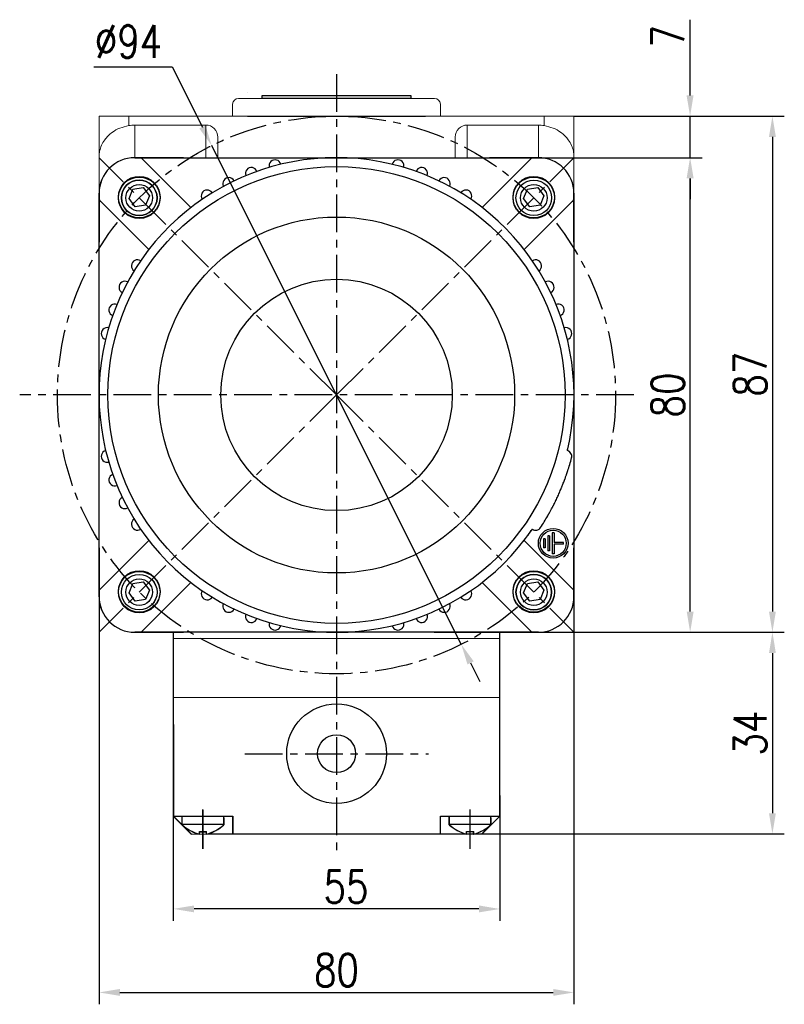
# Model space of a CAD drawing. Header units: inches. Extents: x -753 to 5070, y -3075 to 1581.
# Tile 12 of 178: x 2178 to 2306, y -2705 to -2539. Entities that reach past the tile are written whole.
import ezdxf

# ---------------------------------------------------------------- set-up
doc = ezdxf.new("R2010")
doc.units = ezdxf.units.IN
doc.header["$LTSCALE"] = 10
doc.header["$MEASUREMENT"] = 0
doc.linetypes.add('CENTER', pattern=[10.16, 6.35, -1.27, 1.27, -1.27])
for name, color, linetype in [('1轮廓实线层', 7, 'Continuous'), ('3中心线层', 1, 'CENTER'), ('7标注层', 4, 'Continuous')]:
    doc.layers.add(name, color=color, linetype=linetype)
doc.styles.add('TH_GBDIM', font='romans.shx', dxfattribs={"width": 0.8, "bigfont": 'gbcbig.shx'})
doc.dimstyles.new('TH_GBDIM', dxfattribs={"dimtxt": 3.5, "dimasz": 2.5, "dimexe": 2, "dimexo": 0, "dimgap": 1, "dimtad": 1, "dimdec": 4, "dimdsep": 46, "dimtxsty": 'TH_GBDIM', "dimcen": 0.09, "dimclrd": 4, "dimclre": 4, "dimclrt": 3, "dimadec": 0, "dimazin": 0, "dimtfac": 1, "dimtdec": 4, "dimtmove": 0, "dimatfit": 3, "dimfxl": 1, "dimtzin": 0, "dimarcsym": 0})

# ---------------------------------------------------------------- blocks, each defined once
blk = doc.blocks.new('*D416')
at = {"layer": '7标注层', "color": 4, "lineweight": -2, "transparency": 16777216}
for p, q in [((2260.82, -2561.89), (2292.52, -2561.89)), ((2290.52, -2638.39), (2290.52, -2565.39)), ((2270.95, -2641.89), (2292.52, -2641.89))]:
    blk.add_line(p, q, dxfattribs=at)
at = {"layer": '7标注层', "color": 4, "transparency": 16777216}
for points in [[(2289.94, -2565.39), (2291.11, -2565.39), (2290.52, -2561.89)], [(2289.94, -2638.39), (2291.11, -2638.39), (2290.52, -2641.89)]]:
    blk.add_solid(points, dxfattribs=at)
at = {"layer": 'Defpoints', "color": 0, "transparency": 16777216}
for p in [(2260.82, -2561.89), (2290.52, -2561.89), (2270.95, -2641.89)]:
    blk.add_point(p, dxfattribs=at)
at = {"layer": '7标注层', "color": 3, "transparency": 16777216, "insert": (2286.77, -2601.89), "char_height": 5.5, "attachment_point": 5, "rotation": 90, "style": 'TH_GBDIM'}
blk.add_mtext('{80}{}{}', dxfattribs=at)
blk = doc.blocks.new('*D417')
at = {"layer": '7标注层', "color": 4, "lineweight": -2, "transparency": 16777216}
for p, q in [((2290.51, -2551.39), (2290.51, -2538.63)), ((2270.95, -2554.89), (2292.51, -2554.89)), ((2290.51, -2561.89), (2290.51, -2554.89)), ((2272.51, -2561.89), (2292.51, -2561.89)), ((2290.51, -2565.39), (2290.51, -2568.89))]:
    blk.add_line(p, q, dxfattribs=at)
at = {"layer": '7标注层', "color": 4, "transparency": 16777216}
for points in [[(2289.92, -2551.39), (2291.09, -2551.39), (2290.51, -2554.89)], [(2289.92, -2565.39), (2291.09, -2565.39), (2290.51, -2561.89)]]:
    blk.add_solid(points, dxfattribs=at)
at = {"layer": 'Defpoints', "color": 0, "transparency": 16777216}
for p in [(2270.95, -2554.89), (2290.51, -2554.89), (2272.51, -2561.89)]:
    blk.add_point(p, dxfattribs=at)
at = {"layer": '7标注层', "color": 3, "transparency": 16777216, "insert": (2286.76, -2541.41), "char_height": 5.5, "attachment_point": 5, "rotation": 90, "style": 'TH_GBDIM'}
blk.add_mtext('{7}{}{}', dxfattribs=at)
blk = doc.blocks.new('*D418')
at = {"layer": '7标注层', "color": 4, "lineweight": -2, "transparency": 16777216}
for p, q in [((2190.05, -2546.56), (2203.28, -2546.56)), ((2203.28, -2546.56), (2208.36, -2556.72)), ((2251.97, -2643.93), (2209.93, -2559.85)), ((2253.54, -2647.06), (2255.1, -2650.19))]:
    blk.add_line(p, q, dxfattribs=at)
at = {"layer": '7标注层', "color": 4, "transparency": 16777216}
for points in [[(2208.88, -2556.46), (2207.84, -2556.98), (2209.93, -2559.85)], [(2254.06, -2646.79), (2253.01, -2647.32), (2251.97, -2643.93)]]:
    blk.add_solid(points, dxfattribs=at)
at = {"layer": 'Defpoints', "color": 0, "transparency": 16777216}
for p in [(2209.93, -2559.85), (2251.97, -2643.93)]:
    blk.add_point(p, dxfattribs=at)
at = {"layer": '7标注层', "color": 3, "transparency": 16777216, "insert": (2195.91, -2542.31), "char_height": 5.5, "attachment_point": 5, "style": 'TH_GBDIM'}
blk.add_mtext('{∅94}{}{}', dxfattribs=at)
blk = doc.blocks.new('*D419')
at = {"layer": '7标注层', "color": 4, "lineweight": -2, "transparency": 16777216}
for p, q in [((2270.95, -2554.89), (2306.38, -2554.89)), ((2304.38, -2558.39), (2304.38, -2638.39)), ((2247.41, -2641.89), (2306.38, -2641.89))]:
    blk.add_line(p, q, dxfattribs=at)
at = {"layer": '7标注层', "color": 4, "transparency": 16777216}
for points in [[(2303.8, -2558.39), (2304.96, -2558.39), (2304.38, -2554.89)], [(2303.8, -2638.39), (2304.96, -2638.39), (2304.38, -2641.89)]]:
    blk.add_solid(points, dxfattribs=at)
at = {"layer": 'Defpoints', "color": 0, "transparency": 16777216}
for p in [(2270.95, -2554.89), (2247.41, -2641.89), (2304.38, -2641.89)]:
    blk.add_point(p, dxfattribs=at)
at = {"layer": '7标注层', "color": 3, "transparency": 16777216, "insert": (2300.63, -2598.39), "char_height": 5.5, "attachment_point": 5, "rotation": 90, "style": 'TH_GBDIM'}
blk.add_mtext('{87}{}{}', dxfattribs=at)
blk = doc.blocks.new('*D404')
at = {"layer": '7标注层', "color": 4, "lineweight": -2, "transparency": 16777216}
for p, q in [((2190.95, -2631.76), (2190.95, -2704.6)), ((2270.95, -2631.76), (2270.95, -2704.6)), ((2194.45, -2702.6), (2267.45, -2702.6))]:
    blk.add_line(p, q, dxfattribs=at)
at = {"layer": '7标注层', "color": 4, "transparency": 16777216}
for points in [[(2194.45, -2702.02), (2194.45, -2703.18), (2190.95, -2702.6)], [(2267.45, -2702.02), (2267.45, -2703.18), (2270.95, -2702.6)]]:
    blk.add_solid(points, dxfattribs=at)
at = {"layer": 'Defpoints', "color": 0, "transparency": 16777216}
for p in [(2190.95, -2631.76), (2270.95, -2631.76), (2270.95, -2702.6)]:
    blk.add_point(p, dxfattribs=at)
at = {"layer": '7标注层', "color": 3, "transparency": 16777216, "insert": (2230.95, -2698.85), "char_height": 5.5, "attachment_point": 5, "style": 'TH_GBDIM'}
blk.add_mtext('80', dxfattribs=at)
blk = doc.blocks.new('*D456')
at = {"layer": '7标注层', "color": 4, "lineweight": -2, "transparency": 16777216}
for p, q in [((2258.85, -2641.89), (2306.38, -2641.89)), ((2304.38, -2645.39), (2304.38, -2672.39)), ((2249, -2675.89), (2306.38, -2675.89))]:
    blk.add_line(p, q, dxfattribs=at)
at = {"layer": '7标注层', "color": 4, "transparency": 16777216}
for points in [[(2303.8, -2645.39), (2304.96, -2645.39), (2304.38, -2641.89)], [(2303.8, -2672.39), (2304.96, -2672.39), (2304.38, -2675.89)]]:
    blk.add_solid(points, dxfattribs=at)
at = {"layer": 'Defpoints', "color": 0, "transparency": 16777216}
for p in [(2258.85, -2641.89), (2249, -2675.89), (2304.38, -2675.89)]:
    blk.add_point(p, dxfattribs=at)
at = {"layer": '7标注层', "color": 3, "transparency": 16777216, "insert": (2300.63, -2658.89), "char_height": 5.5, "attachment_point": 5, "rotation": 90, "style": 'TH_GBDIM'}
blk.add_mtext('34', dxfattribs=at)
blk = doc.blocks.new('*D457')
at = {"layer": '7标注层', "color": 4, "lineweight": -2, "transparency": 16777216}
for p, q in [((2203.45, -2669.4), (2203.45, -2690.52)), ((2258.45, -2669.41), (2258.45, -2690.53)), ((2254.95, -2688.53), (2206.95, -2688.52))]:
    blk.add_line(p, q, dxfattribs=at)
at = {"layer": '7标注层', "color": 4, "transparency": 16777216}
for points in [[(2206.95, -2687.94), (2206.95, -2689.1), (2203.45, -2688.52)], [(2254.95, -2687.94), (2254.95, -2689.11), (2258.45, -2688.53)]]:
    blk.add_solid(points, dxfattribs=at)
at = {"layer": 'Defpoints', "color": 0, "transparency": 16777216}
for p in [(2203.45, -2669.4), (2258.45, -2669.41), (2203.45, -2688.52)]:
    blk.add_point(p, dxfattribs=at)
at = {"layer": '7标注层', "color": 3, "transparency": 16777216, "insert": (2232.55, -2684.77), "char_height": 5.5, "attachment_point": 5, "rotation": 359.9908, "style": 'TH_GBDIM'}
blk.add_mtext('55', dxfattribs=at)

msp = doc.modelspace()

# ---------------------------------------------------------------- linework, layer by layer
for p, q in [((2205.2, -2561.889), (2196.95, -2561.889)), ((2205.2, -2561.889), (2213.347, -2561.889)), ((2213.347, -2561.889), (2256.699, -2561.889)), ((2264.949, -2561.889), (2256.699, -2561.889)), ((2196.005, -2568.749), (2196.656, -2567.178)), ((2196.656, -2567.178), (2198.386, -2566.921)), ((2198.386, -2566.921), (2199.427, -2568.327)), ((2262.472, -2568.749), (2263.123, -2567.178)), ((2263.123, -2567.178), (2264.853, -2566.921)), ((2264.853, -2566.921), (2265.894, -2568.327)), ((2190.95, -2567.889), (2190.95, -2576.139)), ((2197.045, -2570.154), (2196.005, -2568.749)), ((2199.427, -2568.327), (2198.776, -2569.898)), ((2263.513, -2570.154), (2262.472, -2568.749)), ((2265.894, -2568.327), (2265.243, -2569.898)), ((2270.949, -2576.139), (2270.949, -2567.889)), ((2198.776, -2569.898), (2197.045, -2570.154)), ((2265.243, -2569.898), (2263.513, -2570.154)), ((2270.949, -2576.139), (2270.949, -2584.286)), ((2190.95, -2627.639), (2190.95, -2635.888)), ((2270.949, -2635.888), (2270.949, -2627.639)), ((2196.005, -2635.216), (2196.656, -2633.646)), ((2196.656, -2633.646), (2198.386, -2633.389)), ((2198.386, -2633.389), (2199.427, -2634.795)), ((2262.472, -2635.216), (2263.123, -2633.646)), ((2263.123, -2633.646), (2264.853, -2633.389)), ((2264.853, -2633.389), (2265.894, -2634.795)), ((2197.045, -2636.622), (2196.005, -2635.216)), ((2199.427, -2634.795), (2198.776, -2636.365)), ((2263.513, -2636.622), (2262.472, -2635.216)), ((2265.894, -2634.795), (2265.243, -2636.365)), ((2198.776, -2636.365), (2197.045, -2636.622)), ((2265.243, -2636.365), (2263.513, -2636.622)), ((2196.95, -2641.888), (2205.2, -2641.888)), ((2256.699, -2641.888), (2264.949, -2641.888)), ((2258.449, -2672.506), (2258.449, -2641.889)), ((2258.451, -2672.898), (2258.449, -2641.896)), ((2203.449, -2642.922), (2258.449, -2642.89)), ((2204.949, -2674.324), (2204.949, -2672.889)), ((2204.969, -2674.346), (2204.969, -2672.911)), ((2211.949, -2674.324), (2211.949, -2672.889)), ((2211.949, -2673.192), (2211.949, -2674.324)), ((2211.969, -2674.342), (2211.969, -2672.907)), ((2211.969, -2673.21), (2211.969, -2674.342)), ((2249.949, -2674.324), (2249.949, -2672.889)), ((2249.969, -2674.321), (2249.969, -2672.886)), ((2256.949, -2674.324), (2256.949, -2672.889)), ((2256.949, -2673.192), (2256.949, -2674.324)), ((2256.969, -2674.317), (2256.969, -2672.882)), ((2256.969, -2673.185), (2256.969, -2674.317)), ((2204.949, -2674.23), (2211.949, -2674.23)), ((2204.969, -2674.252), (2211.969, -2674.248)), ((2207.849, -2675.489), (2209.049, -2675.489)), ((2207.849, -2675.917), (2207.849, -2675.489)), ((2209.049, -2675.917), (2209.049, -2675.489)), ((2249.949, -2674.23), (2256.949, -2674.23)), ((2249.969, -2674.227), (2256.969, -2674.223)), ((2252.849, -2675.489), (2254.049, -2675.489)), ((2252.849, -2675.917), (2252.849, -2675.489)), ((2252.87, -2675.484), (2254.07, -2675.484)), ((2252.87, -2675.913), (2252.87, -2675.484)), ((2254.049, -2675.917), (2254.049, -2675.489)), ((2254.07, -2675.912), (2254.07, -2675.484)), ((2207.87, -2675.509), (2209.07, -2675.509)), ((2207.87, -2675.937), (2207.87, -2675.509)), ((2209.07, -2675.937), (2209.07, -2675.509))]:
    msp.add_line(p, q)
for centre, radius in [((2197.716, -2568.538), 3.5), ((2264.183, -2568.538), 3.5), ((2264.183, -2568.655), 3), ((2197.716, -2568.655), 2.25), ((2264.183, -2568.655), 2.25), ((2197.716, -2635.005), 3.5), ((2197.716, -2635.122), 3), ((2264.183, -2635.005), 3.5), ((2197.716, -2635.122), 2.25), ((2264.183, -2635.122), 2.25)]:
    msp.add_circle(centre, radius)
at = {"extrusion": (0, 0, -1)}
for centre in [(-2197.716, -2568.655), (-2264.183, -2635.122)]:
    msp.add_circle(centre, 3, dxfattribs=at)
for centre, radius, start, end in [((2196.95, -2567.889), 6, 90, 180), ((2264.949, -2567.889), 6, 0, 90), ((2196.95, -2635.888), 6, 180, 270), ((2264.949, -2635.888), 6, 270, 0), ((2209.409, -2669.641), 6.467, 226.40085, 256.04276), ((2209.427, -2669.66), 6.467, 226.43412, 256.07602), ((2207.49, -2669.641), 6.467, 283.95724, 313.59915), ((2207.507, -2669.661), 6.467, 283.99051, 313.63241), ((2254.409, -2669.641), 6.467, 226.40085, 256.04276), ((2254.427, -2669.635), 6.467, 226.43412, 256.07602), ((2252.49, -2669.641), 6.467, 283.95724, 313.59915), ((2252.507, -2669.636), 6.467, 283.99051, 313.63241)]:
    msp.add_arc(centre, radius, start, end)
at = {"layer": '1轮廓实线层', "color": 115, "linetype": 'Continuous', "lineweight": 15}
msp.add_line((2215.954, -2550.889), (2215.949, -2550.889), dxfattribs=at)
at = {"layer": '1轮廓实线层', "color": 7, "linetype": 'Continuous', "lineweight": 15}
for p, q in [((2214.449, -2551.889), (2247.449, -2551.889)), ((2213.449, -2552.889), (2213.449, -2554.889)), ((2248.449, -2554.889), (2248.449, -2552.888)), ((2190.95, -2554.889), (2195.95, -2554.889)), ((2190.95, -2561.728), (2190.95, -2554.889)), ((2195.95, -2554.889), (2195.95, -2556.474)), ((2195.95, -2554.889), (2265.949, -2554.889)), ((2265.949, -2556.474), (2265.949, -2554.889)), ((2265.949, -2554.889), (2270.949, -2554.889)), ((2270.949, -2554.889), (2270.949, -2561.728)), ((2196.95, -2556.389), (2196.95, -2561.889)), ((2208.95, -2556.389), (2196.95, -2556.389)), ((2208.95, -2561.889), (2208.95, -2556.389)), ((2252.949, -2556.389), (2252.949, -2561.889)), ((2252.949, -2556.389), (2264.949, -2556.389)), ((2264.949, -2561.889), (2264.949, -2556.389)), ((2210.95, -2558.41), (2210.95, -2561.889)), ((2250.949, -2561.889), (2250.949, -2558.41)), ((2190.95, -2567.889), (2190.95, -2561.728)), ((2196.95, -2561.889), (2198.021, -2561.889)), ((2198.021, -2561.889), (2230.949, -2561.889)), ((2230.949, -2561.889), (2263.878, -2561.889)), ((2263.878, -2561.889), (2264.949, -2561.889)), ((2270.949, -2561.728), (2270.949, -2567.889)), ((2190.95, -2568.96), (2190.95, -2567.889)), ((2190.95, -2601.889), (2190.95, -2568.96)), ((2270.949, -2567.889), (2270.949, -2568.96)), ((2270.949, -2568.96), (2270.949, -2601.889)), ((2190.95, -2634.817), (2190.95, -2601.889)), ((2270.949, -2601.889), (2270.949, -2634.817)), ((2190.95, -2635.888), (2190.95, -2634.817)), ((2270.949, -2634.817), (2270.949, -2635.888)), ((2230.949, -2641.888), (2198.021, -2641.888)), ((2263.878, -2641.888), (2230.949, -2641.888)), ((2264.949, -2641.888), (2263.878, -2641.888))]:
    msp.add_line(p, q, dxfattribs=at)
at = {"layer": '1轮廓实线层'}
for p, q in [((2218.449, -2551.889), (2218.449, -2551.389)), ((2218.449, -2551.389), (2243.449, -2551.389)), ((2243.449, -2551.889), (2218.449, -2551.889)), ((2243.449, -2551.389), (2243.449, -2551.889)), ((2215.949, -2554.889), (2245.949, -2554.889)), ((2196.949, -2561.889), (2198.02, -2561.889)), ((2198.02, -2561.889), (2230.949, -2561.889)), ((2198.02, -2561.889), (2198.32, -2562.189)), ((2206.423, -2570.291), (2198.32, -2562.189)), ((2230.949, -2561.889), (2263.878, -2561.889)), ((2263.578, -2562.189), (2255.476, -2570.291)), ((2263.578, -2562.189), (2263.878, -2561.889)), ((2263.878, -2561.889), (2264.949, -2561.889)), ((2190.949, -2568.96), (2190.949, -2567.889)), ((2190.949, -2601.889), (2190.949, -2568.96)), ((2191.249, -2569.26), (2190.949, -2568.96)), ((2191.249, -2569.26), (2199.351, -2577.362)), ((2262.547, -2577.362), (2270.649, -2569.26)), ((2270.949, -2568.96), (2270.649, -2569.26)), ((2270.949, -2567.889), (2270.949, -2568.96)), ((2270.949, -2568.96), (2270.949, -2601.889)), ((2190.949, -2634.818), (2190.949, -2601.889)), ((2270.949, -2601.889), (2270.949, -2634.818)), ((2269.9, -2614.688), (2269.9, -2614.688)), ((2266.849, -2625.639), (2266.549, -2625.639)), ((2266.549, -2625.639), (2266.549, -2628.139)), ((2266.849, -2625.639), (2266.849, -2628.139)), ((2267.599, -2625.139), (2267.299, -2625.139)), ((2267.299, -2625.139), (2267.299, -2628.639)), ((2267.599, -2625.139), (2267.599, -2626.739)), ((2199.351, -2626.416), (2191.249, -2634.518)), ((2270.649, -2634.518), (2262.547, -2626.416)), ((2266.099, -2626.139), (2265.799, -2626.139)), ((2265.799, -2626.139), (2265.799, -2627.639)), ((2266.099, -2626.139), (2266.099, -2627.639)), ((2269.199, -2626.739), (2267.599, -2626.739)), ((2267.599, -2627.039), (2267.599, -2628.639)), ((2269.199, -2627.039), (2267.599, -2627.039)), ((2269.199, -2627.039), (2269.199, -2626.739)), ((2266.099, -2627.639), (2265.799, -2627.639)), ((2266.849, -2628.139), (2266.549, -2628.139)), ((2267.599, -2628.639), (2267.299, -2628.639)), ((2198.32, -2641.589), (2206.423, -2633.487)), ((2255.476, -2633.487), (2263.578, -2641.589)), ((2190.949, -2634.818), (2191.249, -2634.518)), ((2190.949, -2635.889), (2190.949, -2634.818)), ((2270.649, -2634.518), (2270.949, -2634.818)), ((2270.949, -2634.818), (2270.949, -2635.889)), ((2198.02, -2641.889), (2196.949, -2641.889)), ((2198.32, -2641.589), (2198.02, -2641.889)), ((2230.949, -2641.889), (2198.02, -2641.889)), ((2203.449, -2641.889), (2203.449, -2672.506)), ((2203.449, -2641.889), (2203.472, -2672.912)), ((2258.449, -2641.889), (2203.449, -2641.889)), ((2263.878, -2641.889), (2230.949, -2641.889)), ((2263.878, -2641.889), (2263.578, -2641.589)), ((2264.949, -2641.889), (2263.878, -2641.889)), ((2258.449, -2652.889), (2203.449, -2652.921)), ((2203.449, -2672.889), (2206.449, -2675.889)), ((2203.449, -2672.889), (2213.449, -2672.889)), ((2203.469, -2672.912), (2213.469, -2672.906)), ((2203.469, -2672.912), (2206.47, -2675.91)), ((2213.449, -2672.889), (2213.449, -2675.889)), ((2213.469, -2672.906), (2213.47, -2675.906)), ((2248.449, -2672.889), (2258.449, -2672.889)), ((2248.449, -2675.889), (2248.449, -2672.889)), ((2248.469, -2672.887), (2258.469, -2672.881)), ((2248.47, -2675.887), (2248.469, -2672.887)), ((2258.449, -2672.889), (2255.449, -2675.889)), ((2258.469, -2672.881), (2255.47, -2675.883)), ((2206.47, -2675.91), (2255.449, -2675.889)), ((2209.949, -2675.889), (2251.949, -2675.889))]:
    msp.add_line(p, q, dxfattribs=at)
at = {"layer": '1轮廓实线层', "color": 7}
msp.add_line((2258.449, -2652.889), (2258.449, -2641.889), dxfattribs=at)
at = {"layer": '1轮廓实线层'}
for centre, radius in [((2230.949, -2601.889), 38.5), ((2197.715, -2568.655), 3.5), ((2197.715, -2568.655), 3), ((2264.183, -2568.655), 3.5), ((2264.183, -2568.655), 3), ((2230.949, -2601.889), 30), ((2230.949, -2601.889), 19.5), ((2267.449, -2626.889), 2.5), ((2267.449, -2626.889), 2.2), ((2197.715, -2635.123), 3.5), ((2197.715, -2635.123), 3), ((2264.183, -2635.123), 3.5), ((2264.183, -2635.123), 3), ((2230.96, -2662.352), 8.4), ((2230.96, -2662.352), 3.2)]:
    msp.add_circle(centre, radius, dxfattribs=at)
at = {"layer": '1轮廓实线层', "color": 7, "linetype": 'Continuous', "lineweight": 15}
for centre, radius, start, end in [((2214.449, -2552.889), 1, 90, 180), ((2247.449, -2552.889), 1, 0, 90), ((2196.95, -2567.889), 6, 90, 180), ((2264.949, -2567.889), 6, 0, 90), ((2196.95, -2635.888), 6, 180, 270), ((2264.949, -2635.888), 6, 270, 0)]:
    msp.add_arc(centre, radius, start, end, dxfattribs=at)
at = {"layer": '1轮廓实线层'}
for centre, radius, start, end in [((2230.949, -2601.889), 40, 346.43243, 325.56757), ((2196.949, -2567.889), 6, 90, 180), ((2220.597, -2563.252), 1, 14.28378, 195.71622), ((2241.302, -2563.252), 1, 344.28378, 165.71622), ((2264.949, -2567.889), 6, 0, 90), ((2216.615, -2564.546), 1, 20.28378, 201.71622), ((2245.284, -2564.546), 1, 338.28378, 159.71622), ((2212.79, -2566.248), 1, 26.28378, 207.71622), ((2249.109, -2566.248), 1, 332.28378, 153.71622), ((2209.164, -2568.342), 1, 32.28378, 213.71622), ((2252.735, -2568.342), 1, 326.28378, 147.71622), ((2197.403, -2580.103), 1, 56.28378, 237.71622), ((2264.496, -2580.103), 1, 302.28378, 123.71622), ((2195.309, -2583.729), 1, 62.28378, 243.71622), ((2266.59, -2583.729), 1, 296.28378, 117.71622), ((2193.606, -2587.554), 1, 68.28378, 249.71622), ((2268.293, -2587.554), 1, 290.28378, 111.71622), ((2192.312, -2591.536), 1, 74.28378, 255.71622), ((2269.586, -2591.536), 1, 284.28378, 105.71622), ((2192.312, -2612.242), 1, 104.28378, 285.71622), ((2230.949, -2601.889), 38.5, 346.01062, 346.01275), ((2230.949, -2601.889), 40, 346.43243, 347.05742), ((2230.949, -2601.889), 40, 346.43243, 347.05742), ((2269.586, -2612.242), 1, 345, 75.71622), ((2230.949, -2601.889), 41, 341.8093, 345), ((2193.606, -2616.223), 1, 110.28378, 291.71622), ((2195.309, -2620.048), 1, 116.28378, 297.71622), ((2230.949, -2601.889), 41, 327, 330.1907), ((2197.403, -2623.674), 1, 122.28378, 303.71622), ((2230.949, -2601.889), 40, 323.821, 325.56757), ((2230.949, -2601.889), 40, 323.821, 325.56757), ((2230.949, -2601.889), 40, 323.821, 323.82562), ((2264.496, -2623.674), 1, 236.28378, 327), ((2209.164, -2635.436), 1, 146.28378, 327.71622), ((2252.735, -2635.436), 1, 212.28378, 33.71622), ((2196.949, -2635.889), 6, 180, 270), ((2212.79, -2637.529), 1, 152.28378, 333.71622), ((2249.109, -2637.529), 1, 206.28378, 27.71622), ((2264.949, -2635.889), 6, 270, 0), ((2216.615, -2639.232), 1, 158.28378, 339.71622), ((2245.284, -2639.232), 1, 200.28378, 21.71622), ((2220.597, -2640.526), 1, 164.28378, 345.71622), ((2241.302, -2640.526), 1, 194.28378, 15.71622)]:
    msp.add_arc(centre, radius, start, end, dxfattribs=at)
at = {"layer": '1轮廓实线层', "color": 7, "linetype": 'Continuous', "lineweight": 15}
for centre, major_axis, start_param, end_param in [((2196.95, -2562.452), (0, -6.062), 3.1415927, 3.3090407), ((2208.95, -2558.41), (0, -2.021), 1.5707963, 3.1415927), ((2252.949, -2558.41), (0, 2.021), 0, 1.5707963), ((2264.949, -2562.452), (0, 6.062), 6.1157372, 6.2831853)]:
    msp.add_ellipse(centre, major_axis=major_axis, ratio=0.9896874, start_param=start_param, end_param=end_param, dxfattribs=at)
for points, knots in [([(2195.95, -2556.474), (2195.44, -2556.596), (2194.422, -2556.839), (2193.282, -2557.5), (2192.459, -2558.19), (2191.828, -2558.927), (2191.327, -2559.794), (2191.018, -2560.753), (2190.95, -2561.407), (2190.95, -2561.724), (2190.95, -2561.728)], [0, 0, 0, 0, 0.1632796, 0.325761, 0.4399397, 0.5573936, 0.7048218, 0.8564876, 0.9983726, 1, 1, 1, 1]), ([(2270.949, -2561.728), (2270.949, -2561.724), (2270.949, -2561.407), (2270.882, -2560.762), (2270.575, -2559.803), (2270.082, -2558.941), (2269.445, -2558.196), (2268.625, -2557.504), (2267.476, -2556.839), (2266.459, -2556.596), (2265.949, -2556.474)], [0, 0, 0, 0, 0.0016274, 0.1435129, 0.2910808, 0.4426062, 0.5569336, 0.6742378, 0.8367196, 1, 1, 1, 1])]:
    msp.add_open_spline(points, degree=3, knots=knots, dxfattribs=at)
at = {"layer": '1轮廓实线层'}
msp.add_open_spline([(2266.525, -2622.27), (2266.524, -2622.271), (2266.524, -2622.271), (2266.524, -2622.271), (2266.531, -2622.259), (2266.551, -2622.225), (2266.567, -2622.196), (2266.571, -2622.19), (2266.578, -2622.176), (2266.582, -2622.17), (2266.594, -2622.148), (2266.604, -2622.132), (2266.633, -2622.08), (2266.678, -2622.001), (2266.735, -2621.899), (2266.781, -2621.815), (2266.798, -2621.786), (2266.832, -2621.724), (2266.85, -2621.692), (2266.905, -2621.592), (2266.982, -2621.45), (2267.069, -2621.29), (2267.159, -2621.121), (2267.206, -2621.032), (2267.268, -2620.915), (2267.28, -2620.891), (2267.305, -2620.843), (2267.343, -2620.771), (2267.381, -2620.697), (2267.458, -2620.546), (2267.564, -2620.339), (2267.673, -2620.12), (2267.756, -2619.951), (2267.784, -2619.894), (2267.827, -2619.807), (2267.841, -2619.778), (2267.869, -2619.72), (2267.883, -2619.69), (2267.954, -2619.543), (2268.067, -2619.306), (2268.179, -2619.063), (2268.291, -2618.818), (2268.347, -2618.694), (2268.417, -2618.537), (2268.431, -2618.506), (2268.459, -2618.443), (2268.5, -2618.35), (2268.541, -2618.257), (2268.621, -2618.071), (2268.726, -2617.825), (2268.827, -2617.582), (2268.889, -2617.431), (2268.902, -2617.401), (2268.926, -2617.341), (2268.938, -2617.311), (2268.975, -2617.221), (2268.999, -2617.162), (2269.069, -2616.987), (2269.158, -2616.759), (2269.242, -2616.542), (2269.302, -2616.383), (2269.331, -2616.305), (2269.36, -2616.229), (2269.379, -2616.178), (2269.388, -2616.153), (2269.434, -2616.029), (2269.504, -2615.839), (2269.596, -2615.582), (2269.649, -2615.429), (2269.681, -2615.339), (2269.687, -2615.321), (2269.699, -2615.286), (2269.705, -2615.269), (2269.722, -2615.219), (2269.733, -2615.187), (2269.764, -2615.096), (2269.802, -2614.985), (2269.831, -2614.898), (2269.85, -2614.842), (2269.855, -2614.824), (2269.866, -2614.792), (2269.871, -2614.778), (2269.883, -2614.739), (2269.896, -2614.701), (2269.9, -2614.688), (2269.9, -2614.688)], degree=3, knots=[0, 0, 0, 0, 0.0017158, 0.0017158, 0.0329122, 0.0641086, 0.0641086, 0.0719077, 0.0719077, 0.0797068, 0.0797068, 0.0953049, 0.0953049, 0.1265013, 0.1576977, 0.1576977, 0.1732959, 0.1732959, 0.1888941, 0.1888941, 0.2200905, 0.2512869, 0.2512869, 0.2824832, 0.2824832, 0.2902823, 0.2902823, 0.2980814, 0.3136796, 0.3136796, 0.344876, 0.3760724, 0.3760724, 0.3916706, 0.3916706, 0.3994697, 0.3994697, 0.4072688, 0.4072688, 0.4384651, 0.4696615, 0.4696615, 0.5008579, 0.5008579, 0.508657, 0.508657, 0.5164561, 0.5320543, 0.5320543, 0.5632507, 0.594447, 0.594447, 0.6022461, 0.6022461, 0.6100452, 0.6100452, 0.6256434, 0.6256434, 0.6568398, 0.6880362, 0.6880362, 0.7036344, 0.7114335, 0.7114335, 0.7192326, 0.7192326, 0.750429, 0.7816253, 0.8128217, 0.8128217, 0.8206208, 0.8206208, 0.8284199, 0.8284199, 0.8440181, 0.8440181, 0.8752145, 0.9064109, 0.9064109, 0.922009, 0.922009, 0.9376072, 0.9376072, 0.9688036, 1, 1, 1, 1], dxfattribs=at)
at = {"layer": '3中心线层', "ltscale": 0.1}
for p, q in [((2230.949, -2547.794), (2230.949, -2678.829)), ((2230.949, -2601.889), (2190.959, -2561.899)), ((2230.949, -2601.889), (2270.939, -2561.899)), ((2281.03, -2601.889), (2177.58, -2601.889)), ((2230.949, -2601.889), (2190.959, -2641.879)), ((2230.949, -2601.889), (2270.939, -2641.879)), ((2215.498, -2662.352), (2246.422, -2662.352))]:
    msp.add_line(p, q, dxfattribs=at)
at = {"layer": '3中心线层'}
for p, q in [((2208.449, -2678.399), (2208.449, -2671.778)), ((2208.471, -2678.419), (2208.467, -2671.798)), ((2253.449, -2678.399), (2253.449, -2671.778)), ((2253.471, -2678.394), (2253.467, -2671.773))]:
    msp.add_line(p, q, dxfattribs=at)
at = {"layer": '3中心线层', "ltscale": 0.1}
msp.add_circle((2230.949, -2601.889), 47, dxfattribs=at)

# ---------------------------------------------------------------- dimensions: what is measured, and where the dimension line sits
at = {"layer": '7标注层'}
dim = msp.add_diameter_dim_2p(p1=(2251.971, -2643.925), p2=(2209.928, -2559.852), text='{<>}{}{}', dimstyle='TH_GBDIM', override={"dimtxt": 5.5, "dimasz": 3.5, "dimgap": 1.5, "dimtoh": 1, "dimdec": 0}, dxfattribs=at)
dim.commit()
dim.dimension.update_dxf_attribs({"geometry": '*D418', "text_midpoint": (2195.913, -2546.559), "dimtype": 163})
for base, p1, p2, picture, middle in [((2290.505, -2554.889), (2272.512, -2561.889), (2270.949, -2554.889), '*D417', (2290.505, -2541.409)), ((2304.381, -2641.888), (2270.949, -2554.889), (2247.414, -2641.888), '*D419', (2304.381, -2598.389))]:
    dim = msp.add_linear_dim(base=base, p1=p1, p2=p2, angle=90, text='{<>}{}{}', dimstyle='TH_GBDIM', override={"dimtxt": 5.5, "dimasz": 3.5, "dimdec": 1, "dimadec": 1}, dxfattribs=at)
    dim.commit()
    dim.dimension.update_dxf_attribs({"geometry": picture, "text_midpoint": middle, "dimtype": 160})
dim = msp.add_linear_dim(base=(2290.522, -2561.889), p1=(2270.949, -2641.888), p2=(2260.824, -2561.889), angle=90, text='{<>}{}{}', dimstyle='TH_GBDIM', override={"dimtxt": 5.5, "dimasz": 3.5, "dimdec": 1, "dimadec": 1}, dxfattribs=at)
dim.commit()
dim.dimension.update_dxf_attribs({"geometry": '*D416', "text_midpoint": (2286.772, -2601.889)})
dim = msp.add_linear_dim(base=(2270.949, -2702.601), p1=(2190.95, -2631.764), p2=(2270.949, -2631.764), dimstyle='TH_GBDIM', override={"dimtxt": 5.5, "dimasz": 3.5, "dimdec": 1, "dimadec": 1}, dxfattribs=at)
dim.commit()
dim.dimension.update_dxf_attribs({"geometry": '*D404', "text_midpoint": (2230.949, -2702.601), "dimtype": 160})
dim = msp.add_linear_dim(base=(2304.381, -2675.892), p1=(2258.846, -2641.889), p2=(2249.003, -2675.892), angle=270, dimstyle='TH_GBDIM', override={"dimtxt": 5.5, "dimasz": 3.5, "dimdec": 1, "dimadec": 1}, dxfattribs=at)
dim.commit()
dim.dimension.update_dxf_attribs({"geometry": '*D456', "text_midpoint": (2300.631, -2658.89)})
dim = msp.add_linear_dim(base=(2203.451, -2688.518), p1=(2258.454, -2669.412), p2=(2203.454, -2669.399), angle=179.99083, dimstyle='TH_GBDIM', override={"dimtxt": 5.5, "dimasz": 3.5, "dimdec": 1, "dimadec": 1}, dxfattribs=at)
dim.commit()
dim.dimension.update_dxf_attribs({"geometry": '*D457', "text_midpoint": (2232.551, -2688.523), "dimtype": 160})

doc.saveas('drawing.dxf')
